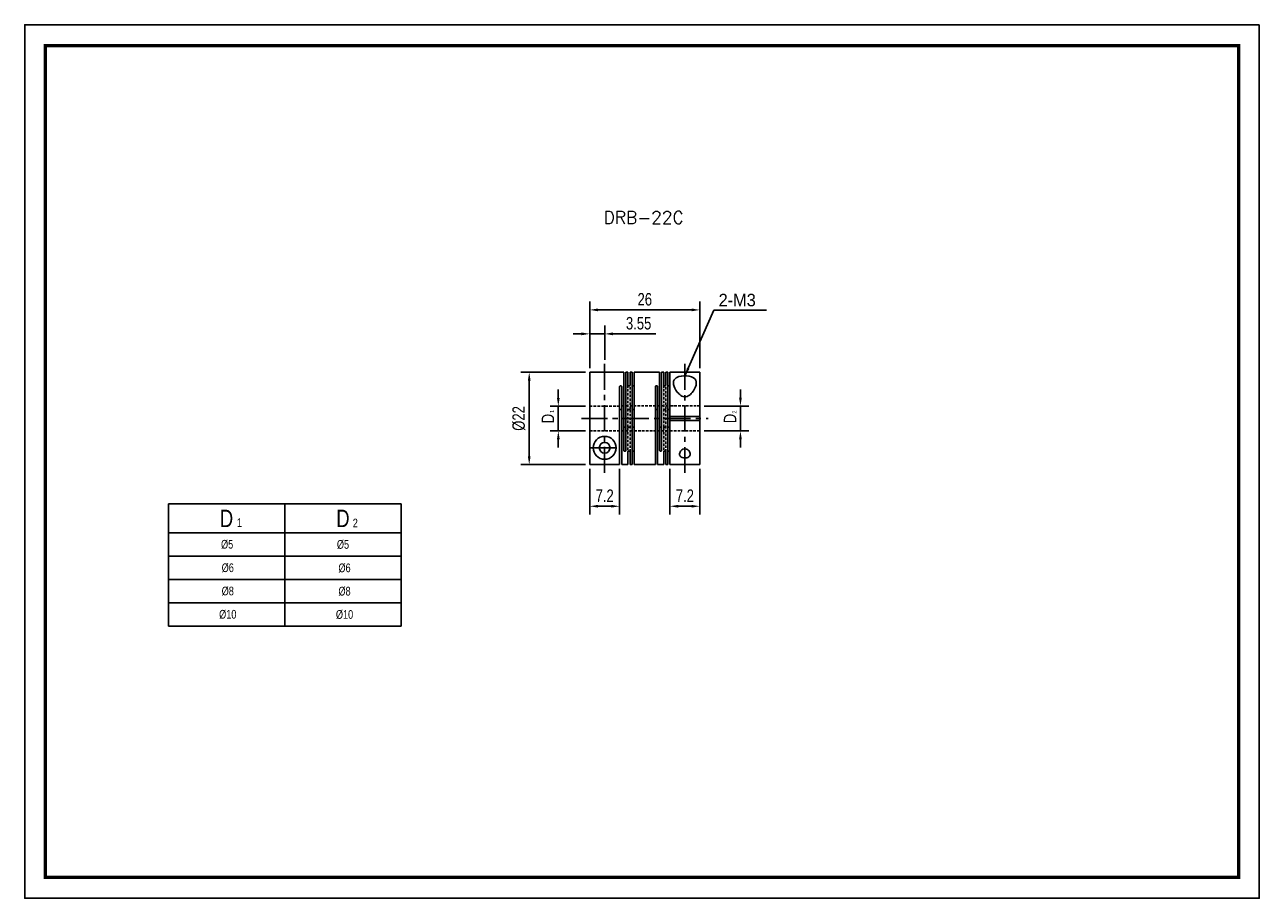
# Model space of a CAD drawing. Header units: millimetres. Extents: x 0 to 297, y 0 to 210.
import ezdxf

# ---------------------------------------------------------------- set-up
doc = ezdxf.new("R2010")
doc.units = ezdxf.units.MM
doc.header["$LTSCALE"] = 5
for name, pattern in [('CENTER', [2, 1.25, -0.25, 0.25, -0.25]), ('DASHED', [0.75, 0.5, -0.25]), ('HIDDEN2', [0.1875, 0.125, -0.0625])]:
    doc.linetypes.add(name, pattern=pattern)
doc.layers.get('0').update_dxf_attribs({"linetype": 'CONTINUOUS'})
doc.layers.get('Defpoints').update_dxf_attribs({"linetype": 'CONTINUOUS'})
for name, color, linetype in [('BM', 2, 'CONTINUOUS'), ('CT', 1, 'CENTER'), ('D', 7, 'CONTINUOUS'), ('DIM', 7, 'CONTINUOUS'), ('HD', 4, 'DASHED')]:
    doc.layers.add(name, color=color, linetype=linetype)
doc.styles.add('H', font='txt.shx')
doc.styles.get("Standard").update_dxf_attribs({"font": 'Gulim.ttf', "width": 0.8, "height": 3})
doc.dimstyles.new('LIM', dxfattribs={"dimtxt": 2, "dimasz": 2, "dimexe": 2, "dimexo": 1, "dimgap": 1, "dimtad": 1, "dimdec": 3, "dimzin": 9, "dimdsep": 46, "dimtxsty": 'Standard', "dimcen": 3, "dimclrd": 1, "dimclre": 1, "dimadec": 0, "dimazin": 0, "dimtfac": 1, "dimtdec": 3, "dimtmove": 0, "dimatfit": 3, "dimfxl": 0, "dimtolj": 1, "dimtzin": 0, "dimarcsym": 0})

# ---------------------------------------------------------------- blocks, each defined once
blk = doc.blocks.new('*D73')
at = {"layer": 'Defpoints', "color": 0}
for p in [(139.52, 135.68), (139.52, 128.44), (135.92, 126.43)]:
    blk.add_point(p, dxfattribs=at)
at = {"layer": 'DIM', "color": 1, "lineweight": -2}
for p, q in [((135.92, 127.43), (135.92, 137.68)), ((139.52, 129.44), (139.52, 137.68)), ((133.92, 135.68), (131.92, 135.68)), ((135.92, 135.68), (139.52, 135.68)), ((141.52, 135.68), (151.85, 135.68))]:
    blk.add_line(p, q, dxfattribs=at)
at = {"layer": 'DIM', "color": 1}
for points in [[(133.92, 136.02), (133.92, 135.35), (135.92, 135.68)], [(141.52, 136.02), (141.52, 135.35), (139.52, 135.68)]]:
    blk.add_solid(points, dxfattribs=at)
at = {"layer": 'DIM', "color": 0, "insert": (147.69, 138.22), "char_height": 3, "attachment_point": 5}
blk.add_mtext('\\A1;3.55', dxfattribs=at)
blk = doc.blocks.new('*D74')
at = {"layer": 'Defpoints', "color": 0}
for p in [(135.92, 104.26), (143.12, 104.26), (143.12, 94.24)]:
    blk.add_point(p, dxfattribs=at)
at = {"layer": 'DIM', "color": 1, "lineweight": -2}
for p, q in [((135.92, 103.26), (135.92, 92.24)), ((143.12, 103.26), (143.12, 92.24)), ((137.92, 94.24), (141.12, 94.24))]:
    blk.add_line(p, q, dxfattribs=at)
at = {"layer": 'DIM', "color": 1}
for points in [[(137.92, 94.58), (137.92, 93.91), (135.92, 94.24)], [(141.12, 94.58), (141.12, 93.91), (143.12, 94.24)]]:
    blk.add_solid(points, dxfattribs=at)
at = {"layer": 'DIM', "color": 0, "insert": (139.52, 96.78), "char_height": 3, "attachment_point": 5}
blk.add_mtext('\\A1;7.2', dxfattribs=at)
blk = doc.blocks.new('*D75')
at = {"layer": 'Defpoints', "color": 0}
for p in [(162.42, 141.44), (135.92, 126.43), (162.42, 126.44)]:
    blk.add_point(p, dxfattribs=at)
at = {"layer": 'DIM', "color": 1, "lineweight": -2}
for p, q in [((135.92, 127.43), (135.92, 143.44)), ((162.42, 127.44), (162.42, 143.44)), ((137.92, 141.44), (160.42, 141.44))]:
    blk.add_line(p, q, dxfattribs=at)
at = {"layer": 'DIM', "color": 1}
for points in [[(137.92, 141.78), (137.92, 141.11), (135.92, 141.44)], [(160.42, 141.78), (160.42, 141.11), (162.42, 141.44)]]:
    blk.add_solid(points, dxfattribs=at)
at = {"layer": 'DIM', "color": 0, "insert": (149.17, 143.98), "char_height": 3, "attachment_point": 5}
blk.add_mtext('\\A1;26', dxfattribs=at)
blk = doc.blocks.new('*D76')
at = {"layer": 'Defpoints', "color": 0}
for p in [(135.92, 126.44), (121.37, 104.26), (135.92, 104.26)]:
    blk.add_point(p, dxfattribs=at)
at = {"layer": 'DIM', "color": 1, "lineweight": -2}
for p, q in [((134.92, 126.44), (119.37, 126.44)), ((121.37, 124.44), (121.37, 106.26)), ((134.92, 104.26), (119.37, 104.26))]:
    blk.add_line(p, q, dxfattribs=at)
at = {"layer": 'DIM', "color": 1}
for points in [[(121.04, 124.44), (121.7, 124.44), (121.37, 126.44)], [(121.04, 106.26), (121.7, 106.26), (121.37, 104.26)]]:
    blk.add_solid(points, dxfattribs=at)
at = {"layer": 'DIM', "color": 0, "insert": (118.87, 115.35), "char_height": 3, "attachment_point": 5, "rotation": 90}
blk.add_mtext('\\A1;%%C22', dxfattribs=at)
blk = doc.blocks.new('*D77')
at = {"layer": 'Defpoints', "color": 0}
for p in [(135.92, 118.3), (128.37, 112.34), (135.92, 112.34)]:
    blk.add_point(p, dxfattribs=at)
at = {"layer": 'DIM', "color": 1, "lineweight": -2}
for p, q in [((128.37, 120.3), (128.37, 122.3)), ((134.92, 118.3), (126.37, 118.3)), ((128.37, 118.3), (128.37, 112.34)), ((134.92, 112.34), (126.37, 112.34)), ((128.37, 110.34), (128.37, 108.34))]:
    blk.add_line(p, q, dxfattribs=at)
at = {"layer": 'DIM', "color": 1}
for points in [[(128.04, 120.3), (128.7, 120.3), (128.37, 118.3)], [(128.04, 110.34), (128.7, 110.34), (128.37, 112.34)]]:
    blk.add_solid(points, dxfattribs=at)
at = {"layer": 'DIM', "color": 0, "insert": (125.87, 115.32), "char_height": 3, "attachment_point": 5, "rotation": 90}
blk.add_mtext('\\A1;D', dxfattribs=at)
blk = doc.blocks.new('*D78')
at = {"layer": 'Defpoints', "color": 0}
for p in [(155.22, 104.24), (162.42, 104.24), (162.42, 94.24)]:
    blk.add_point(p, dxfattribs=at)
at = {"layer": 'DIM', "color": 1, "lineweight": -2}
for p, q in [((155.22, 103.24), (155.22, 92.24)), ((162.42, 103.24), (162.42, 92.24)), ((157.22, 94.24), (160.42, 94.24))]:
    blk.add_line(p, q, dxfattribs=at)
at = {"layer": 'DIM', "color": 1}
for points in [[(157.22, 94.58), (157.22, 93.91), (155.22, 94.24)], [(160.42, 94.58), (160.42, 93.91), (162.42, 94.24)]]:
    blk.add_solid(points, dxfattribs=at)
at = {"layer": 'DIM', "color": 0, "insert": (158.82, 96.78), "char_height": 3, "attachment_point": 5}
blk.add_mtext('\\A1;7.2', dxfattribs=at)
blk = doc.blocks.new('*D79')
at = {"layer": 'Defpoints', "color": 0}
for p in [(162.42, 118.34), (162.42, 112.34), (172.18, 112.34)]:
    blk.add_point(p, dxfattribs=at)
at = {"layer": 'DIM', "color": 1, "lineweight": -2}
for p, q in [((172.18, 120.34), (172.18, 122.34)), ((163.42, 118.34), (174.18, 118.34)), ((172.18, 118.34), (172.18, 112.34)), ((163.42, 112.34), (174.18, 112.34)), ((172.18, 110.34), (172.18, 108.34))]:
    blk.add_line(p, q, dxfattribs=at)
at = {"layer": 'DIM', "color": 1}
for points in [[(171.85, 120.34), (172.51, 120.34), (172.18, 118.34)], [(171.85, 110.34), (172.51, 110.34), (172.18, 112.34)]]:
    blk.add_solid(points, dxfattribs=at)
at = {"layer": 'DIM', "color": 0, "insert": (169.68, 115.34), "char_height": 3, "attachment_point": 5, "rotation": 90}
blk.add_mtext('\\A1;D', dxfattribs=at)

msp = doc.modelspace()

# ---------------------------------------------------------------- linework, layer by layer
for p, q in [((34.5558, 94.8156), (34.5558, 65.4156)), ((34.5558, 94.8156), (90.5558, 94.8156)), ((90.5558, 94.8156), (90.5558, 65.4156)), ((34.5558, 65.4156), (90.5558, 65.4156))]:
    msp.add_line(p, q)
at = {"color": 4}
for p, q in [((62.5558, 94.8156), (62.5558, 65.4156)), ((34.5558, 87.8156), (90.5558, 87.8156))]:
    msp.add_line(p, q, dxfattribs=at)
at = {"color": 1}
for p, q in [((34.5558, 82.2156), (90.5558, 82.2156)), ((34.5558, 76.6156), (90.5558, 76.6156)), ((34.5558, 71.0156), (90.5558, 71.0156))]:
    msp.add_line(p, q, dxfattribs=at)
msp.add_lwpolyline([(297, 210), (0, 210), (0, 0), (297, 0)], close=True)
msp.add_lwpolyline([(292, 205, 0.8, 0.8, 0), (5, 205, 0.8, 0.8, 0), (5, 5, 0.8, 0.8, 0), (292, 5, 0.8, 0.8, 0)], format="xyseb", close=True)
at = {"layer": 'BM', "linetype": 'Continuous'}
for p, q in [((144.1178, 126.4447), (135.9178, 126.4447)), ((135.9278, 126.4335), (135.9178, 126.4447)), ((135.9178, 104.256), (135.9178, 126.4335)), ((135.9278, 126.4335), (135.9178, 126.4335)), ((144.1178, 107.6746), (144.1178, 126.4447)), ((144.6178, 107.6746), (144.6178, 126.4447)), ((145.1178, 126.4447), (144.6178, 126.4447)), ((145.1178, 126.4447), (145.1178, 123.3684)), ((145.6178, 126.4447), (145.6178, 123.3684)), ((146.1178, 126.4447), (145.6178, 126.4447)), ((146.1178, 126.4447), (146.1178, 104.2447)), ((146.6178, 126.4447), (146.6178, 104.2447)), ((152.7178, 126.4447), (146.6178, 126.4447)), ((152.7178, 107.6746), (152.7178, 126.4447)), ((153.2178, 107.6746), (153.2178, 126.4447)), ((153.7178, 126.4447), (153.2178, 126.4447)), ((153.7178, 126.4447), (153.7178, 123.3684)), ((154.2178, 126.4447), (154.2178, 123.3684)), ((154.7178, 126.4447), (154.2178, 126.4447)), ((154.7178, 126.4447), (154.7178, 104.2447)), ((155.2178, 126.4447), (155.2178, 115.8447)), ((162.4178, 126.4447), (155.2178, 126.4447)), ((162.4178, 115.8447), (162.4178, 126.4447)), ((143.1178, 123.0148), (143.1178, 104.256)), ((143.6178, 123.0148), (143.6178, 104.2447)), ((151.7178, 123.0148), (151.7178, 104.2447)), ((152.2178, 123.0148), (152.2178, 104.2447)), ((155.2178, 115.8447), (155.2178, 115.3447)), ((155.2178, 115.8447), (162.4178, 115.8447)), ((155.2178, 115.3447), (155.2178, 114.8447)), ((155.2178, 114.8447), (155.2178, 104.2447)), ((155.2178, 114.8447), (162.4178, 114.8447)), ((162.4178, 104.2447), (162.4178, 114.8447)), ((145.1178, 107.3211), (145.1178, 104.2447)), ((145.6178, 107.3211), (145.6178, 104.2447)), ((153.7178, 107.3211), (153.7178, 104.2447)), ((154.2178, 107.3211), (154.2178, 104.2447)), ((143.1178, 104.256), (135.9178, 104.256)), ((143.6178, 104.2447), (145.1178, 104.2447)), ((145.6178, 104.2447), (146.1178, 104.2447)), ((146.6178, 104.2447), (151.7178, 104.2447)), ((152.2178, 104.2447), (153.7178, 104.2447)), ((154.2178, 104.2447), (154.7178, 104.2447)), ((155.2178, 104.2447), (162.4178, 104.2447))]:
    msp.add_line(p, q, dxfattribs=at)
for radius in [2.75, 1.3]:
    msp.add_circle((139.5178, 108.2947), radius, dxfattribs=at)
msp.add_arc((149.933, 115.3447), 12.4848, 357.704772, 2.295228, dxfattribs=at)
for points, knots in [([(156.0678, 123.9184), (156.0678, 124.1926), (156.1263, 124.44), (156.3989, 124.8837), (156.6138, 125.072), (157.4859, 125.5063), (158.3801, 125.6202), (160.0896, 125.509), (160.8221, 125.2768), (161.5855, 124.4829), (161.6389, 123.9444), (161.3496, 122.7699), (161.0243, 122.1369), (160.2889, 121.2671), (159.9958, 120.9829), (159.2649, 120.5806), (158.8052, 120.5), (157.9847, 120.7365), (157.6459, 120.9958), (157.0887, 121.5438), (156.8588, 121.8485), (156.2962, 122.7537), (156.0678, 123.3699), (156.0678, 123.9184)], [0, 0, 0, 0, 0.0625, 0.0625, 0.125, 0.125, 0.25, 0.25, 0.375, 0.375, 0.5, 0.5, 0.625, 0.625, 0.6875, 0.6875, 0.75, 0.75, 0.8125, 0.8125, 0.875, 0.875, 1, 1, 1, 1]), ([(143.1178, 123.0148), (143.1178, 123.0351), (143.1226, 123.0555), (143.1319, 123.0744), (143.1412, 123.0934), (143.1551, 123.1114), (143.1726, 123.127), (143.1901, 123.1426), (143.2115, 123.1561), (143.2353, 123.1667), (143.259, 123.1772), (143.2856, 123.1849), (143.3129, 123.1893), (143.3309, 123.1922), (143.3494, 123.1936), (143.3678, 123.1936), (143.3958, 123.1936), (143.4242, 123.1902), (143.4506, 123.1836), (143.477, 123.1771), (143.5021, 123.1672), (143.524, 123.1548), (143.5458, 123.1424), (143.565, 123.1271), (143.5798, 123.1101), (143.5946, 123.0932), (143.6056, 123.0741), (143.6117, 123.0544), (143.6158, 123.0415), (143.6178, 123.0282), (143.6178, 123.0148)], [0, 0, 0, 0, 0.10746249, 0.10746249, 0.10746249, 0.21492617, 0.21492617, 0.21492617, 0.32237507, 0.32237507, 0.32237507, 0.42983036, 0.42983036, 0.42983036, 0.49999989, 0.49999989, 0.49999989, 0.6074642, 0.6074642, 0.6074642, 0.71492863, 0.71492863, 0.71492863, 0.82239073, 0.82239073, 0.82239073, 0.92984308, 0.92984308, 0.92984308, 1, 1, 1, 1]), ([(145.6178, 123.3684), (145.6178, 123.3491), (145.613, 123.3294), (145.6037, 123.311), (145.5945, 123.2926), (145.5805, 123.275), (145.563, 123.2597), (145.5456, 123.2444), (145.5241, 123.2309), (145.5004, 123.2205), (145.4766, 123.21), (145.45, 123.2023), (145.4227, 123.1979), (145.4048, 123.1951), (145.3862, 123.1936), (145.3678, 123.1936), (145.3398, 123.1936), (145.3115, 123.197), (145.2851, 123.2036), (145.2587, 123.2101), (145.2335, 123.22), (145.2116, 123.2323), (145.1898, 123.2446), (145.1707, 123.2596), (145.1558, 123.2762), (145.141, 123.2928), (145.1301, 123.3114), (145.1239, 123.3304), (145.1199, 123.3428), (145.1178, 123.3557), (145.1178, 123.3684)], [0, 0, 0, 0, 0.10746249, 0.10746249, 0.10746249, 0.21492617, 0.21492617, 0.21492617, 0.32237507, 0.32237507, 0.32237507, 0.42983036, 0.42983036, 0.42983036, 0.49999989, 0.49999989, 0.49999989, 0.6074642, 0.6074642, 0.6074642, 0.71492863, 0.71492863, 0.71492863, 0.82239073, 0.82239073, 0.82239073, 0.92984308, 0.92984308, 0.92984308, 1, 1, 1, 1]), ([(146.1178, 123.3684), (146.1178, 123.3491), (146.1226, 123.3294), (146.1319, 123.311), (146.1412, 123.2926), (146.1551, 123.275), (146.1726, 123.2597), (146.1901, 123.2444), (146.2115, 123.2309), (146.2353, 123.2205), (146.259, 123.21), (146.2856, 123.2023), (146.3129, 123.1979), (146.3309, 123.1951), (146.3494, 123.1936), (146.3678, 123.1936), (146.3958, 123.1936), (146.4242, 123.197), (146.4506, 123.2036), (146.477, 123.2101), (146.5021, 123.22), (146.524, 123.2323), (146.5458, 123.2446), (146.565, 123.2596), (146.5798, 123.2762), (146.5946, 123.2928), (146.6056, 123.3114), (146.6117, 123.3304), (146.6158, 123.3428), (146.6178, 123.3557), (146.6178, 123.3684)], [0, 0, 0, 0, 0.10746249, 0.10746249, 0.10746249, 0.21492617, 0.21492617, 0.21492617, 0.32237507, 0.32237507, 0.32237507, 0.42983036, 0.42983036, 0.42983036, 0.49999989, 0.49999989, 0.49999989, 0.6074642, 0.6074642, 0.6074642, 0.71492863, 0.71492863, 0.71492863, 0.82239073, 0.82239073, 0.82239073, 0.92984308, 0.92984308, 0.92984308, 1, 1, 1, 1]), ([(151.7178, 123.0148), (151.7178, 123.0351), (151.7226, 123.0555), (151.7319, 123.0744), (151.7412, 123.0934), (151.7551, 123.1114), (151.7726, 123.127), (151.7901, 123.1426), (151.8115, 123.1561), (151.8353, 123.1667), (151.859, 123.1772), (151.8856, 123.1849), (151.9129, 123.1893), (151.9309, 123.1922), (151.9494, 123.1936), (151.9678, 123.1936), (151.9958, 123.1936), (152.0242, 123.1902), (152.0506, 123.1836), (152.077, 123.1771), (152.1021, 123.1672), (152.124, 123.1548), (152.1458, 123.1424), (152.165, 123.1271), (152.1798, 123.1101), (152.1946, 123.0932), (152.2056, 123.0741), (152.2117, 123.0544), (152.2158, 123.0415), (152.2178, 123.0282), (152.2178, 123.0148)], [0, 0, 0, 0, 0.10746249, 0.10746249, 0.10746249, 0.21492617, 0.21492617, 0.21492617, 0.32237507, 0.32237507, 0.32237507, 0.42983036, 0.42983036, 0.42983036, 0.49999989, 0.49999989, 0.49999989, 0.6074642, 0.6074642, 0.6074642, 0.71492863, 0.71492863, 0.71492863, 0.82239073, 0.82239073, 0.82239073, 0.92984308, 0.92984308, 0.92984308, 1, 1, 1, 1]), ([(154.2178, 123.3684), (154.2178, 123.3491), (154.213, 123.3294), (154.2037, 123.311), (154.1945, 123.2926), (154.1805, 123.275), (154.163, 123.2597), (154.1456, 123.2444), (154.1241, 123.2309), (154.1004, 123.2205), (154.0766, 123.21), (154.05, 123.2023), (154.0227, 123.1979), (154.0048, 123.1951), (153.9862, 123.1936), (153.9678, 123.1936), (153.9398, 123.1936), (153.9115, 123.197), (153.8851, 123.2036), (153.8587, 123.2101), (153.8335, 123.22), (153.8116, 123.2323), (153.7898, 123.2446), (153.7707, 123.2596), (153.7558, 123.2762), (153.741, 123.2928), (153.7301, 123.3114), (153.7239, 123.3304), (153.7199, 123.3428), (153.7178, 123.3557), (153.7178, 123.3684)], [0, 0, 0, 0, 0.10746249, 0.10746249, 0.10746249, 0.21492617, 0.21492617, 0.21492617, 0.32237507, 0.32237507, 0.32237507, 0.42983036, 0.42983036, 0.42983036, 0.49999989, 0.49999989, 0.49999989, 0.6074642, 0.6074642, 0.6074642, 0.71492863, 0.71492863, 0.71492863, 0.82239073, 0.82239073, 0.82239073, 0.92984308, 0.92984308, 0.92984308, 1, 1, 1, 1]), ([(154.7178, 123.3684), (154.7178, 123.3491), (154.7226, 123.3294), (154.7319, 123.311), (154.7412, 123.2926), (154.7551, 123.275), (154.7726, 123.2597), (154.7901, 123.2444), (154.8115, 123.2309), (154.8353, 123.2205), (154.859, 123.21), (154.8856, 123.2023), (154.9129, 123.1979), (154.9309, 123.1951), (154.9494, 123.1936), (154.9678, 123.1936), (154.9958, 123.1936), (155.0242, 123.197), (155.0506, 123.2036), (155.077, 123.2101), (155.1021, 123.22), (155.124, 123.2323), (155.1458, 123.2446), (155.165, 123.2596), (155.1798, 123.2762), (155.1946, 123.2928), (155.2056, 123.3114), (155.2117, 123.3304), (155.2158, 123.3428), (155.2178, 123.3557), (155.2178, 123.3684)], [0, 0, 0, 0, 0.10746249, 0.10746249, 0.10746249, 0.21492617, 0.21492617, 0.21492617, 0.32237507, 0.32237507, 0.32237507, 0.42983036, 0.42983036, 0.42983036, 0.49999989, 0.49999989, 0.49999989, 0.6074642, 0.6074642, 0.6074642, 0.71492863, 0.71492863, 0.71492863, 0.82239073, 0.82239073, 0.82239073, 0.92984308, 0.92984308, 0.92984308, 1, 1, 1, 1]), ([(143.6178, 117.2819), (143.6178, 117.2966), (143.6156, 117.3112), (143.6112, 117.3253), (143.6048, 117.3458), (143.5936, 117.3655), (143.5785, 117.3828), (143.5635, 117.4001), (143.5442, 117.4155), (143.5222, 117.428), (143.5003, 117.4404), (143.475, 117.4501), (143.4486, 117.4565), (143.4228, 117.4628), (143.3951, 117.466), (143.3678, 117.466), (143.3398, 117.466), (143.3115, 117.4626), (143.2851, 117.4561), (143.2587, 117.4495), (143.2335, 117.4395), (143.2117, 117.427), (143.1898, 117.4144), (143.1707, 117.3988), (143.1559, 117.3814), (143.1411, 117.364), (143.1301, 117.3443), (143.124, 117.3238), (143.1199, 117.3102), (143.1178, 117.2961), (143.1178, 117.2819)], [0, 0, 0, 0, 0.07360488, 0.07360488, 0.07360488, 0.18123646, 0.18123646, 0.18123646, 0.28840381, 0.28840381, 0.28840381, 0.39557562, 0.39557562, 0.39557562, 0.50020651, 0.50020651, 0.50020651, 0.60755033, 0.60755033, 0.60755033, 0.71489573, 0.71489573, 0.71489573, 0.82220937, 0.82220937, 0.82220937, 0.92938983, 0.92938983, 0.92938983, 1, 1, 1, 1]), ([(146.1178, 117.6354), (146.1178, 117.6353), (146.1178, 117.6352), (146.1178, 117.6351), (146.1179, 117.6169), (146.1228, 117.5981), (146.1322, 117.5804), (146.1416, 117.5628), (146.1556, 117.5458), (146.1732, 117.5308), (146.1907, 117.5159), (146.2123, 117.5027), (146.236, 117.4925), (146.2597, 117.4822), (146.2863, 117.4745), (146.3136, 117.4702), (146.3314, 117.4675), (146.3496, 117.466), (146.3678, 117.466), (146.3958, 117.466), (146.4242, 117.4695), (146.4506, 117.476), (146.477, 117.4825), (146.5021, 117.4923), (146.524, 117.5044), (146.5458, 117.5166), (146.5649, 117.5314), (146.5798, 117.5475), (146.5946, 117.5635), (146.6055, 117.5814), (146.6117, 117.5993), (146.6157, 117.6113), (146.6178, 117.6235), (146.6178, 117.6354)], [0, 0, 0, 0, 0.00071586, 0.00071586, 0.00071586, 0.10886159, 0.10886159, 0.10886159, 0.21628199, 0.21628199, 0.21628199, 0.32340988, 0.32340988, 0.32340988, 0.430627, 0.430627, 0.430627, 0.49977333, 0.49977333, 0.49977333, 0.60711327, 0.60711327, 0.60711327, 0.71445478, 0.71445478, 0.71445478, 0.82176454, 0.82176454, 0.82176454, 0.92894111, 0.92894111, 0.92894111, 1, 1, 1, 1]), ([(152.2178, 117.2819), (152.2178, 117.282), (152.2178, 117.2822), (152.2178, 117.2823), (152.2178, 117.3038), (152.2128, 117.3254), (152.2034, 117.3452), (152.194, 117.3648), (152.18, 117.3833), (152.1624, 117.3992), (152.1449, 117.4151), (152.1234, 117.4288), (152.0997, 117.4393), (152.0759, 117.4499), (152.0493, 117.4575), (152.022, 117.4618), (152.0043, 117.4646), (151.986, 117.466), (151.9678, 117.466), (151.9398, 117.466), (151.9115, 117.4626), (151.8851, 117.4561), (151.8587, 117.4495), (151.8335, 117.4395), (151.8117, 117.427), (151.7898, 117.4144), (151.7707, 117.3988), (151.7559, 117.3814), (151.7411, 117.364), (151.7301, 117.3443), (151.724, 117.3238), (151.7199, 117.3102), (151.7178, 117.2961), (151.7178, 117.2819)], [0, 0, 0, 0, 0.00071586, 0.00071586, 0.00071586, 0.10886159, 0.10886159, 0.10886159, 0.21628199, 0.21628199, 0.21628199, 0.32340988, 0.32340988, 0.32340988, 0.430627, 0.430627, 0.430627, 0.49977333, 0.49977333, 0.49977333, 0.60711327, 0.60711327, 0.60711327, 0.71445478, 0.71445478, 0.71445478, 0.82176454, 0.82176454, 0.82176454, 0.92894111, 0.92894111, 0.92894111, 1, 1, 1, 1]), ([(155.2178, 117.6354), (155.2178, 117.6174), (155.213, 117.5988), (155.2038, 117.5812), (155.1946, 117.5635), (155.1807, 117.5465), (155.1632, 117.5315), (155.1458, 117.5166), (155.1244, 117.5033), (155.1007, 117.4929), (155.0771, 117.4826), (155.0505, 117.4748), (155.0233, 117.4704), (155.0051, 117.4675), (154.9864, 117.466), (154.9678, 117.466), (154.9398, 117.466), (154.9115, 117.4695), (154.8851, 117.476), (154.8587, 117.4825), (154.8335, 117.4923), (154.8117, 117.5044), (154.7898, 117.5166), (154.7707, 117.5314), (154.7559, 117.5475), (154.7411, 117.5635), (154.7301, 117.5814), (154.724, 117.5993), (154.7199, 117.6113), (154.7178, 117.6235), (154.7178, 117.6354)], [0, 0, 0, 0, 0.10731515, 0.10731515, 0.10731515, 0.21464659, 0.21464659, 0.21464659, 0.3217764, 0.3217764, 0.3217764, 0.42899257, 0.42899257, 0.42899257, 0.49977287, 0.49977287, 0.49977287, 0.60711291, 0.60711291, 0.60711291, 0.71445452, 0.71445452, 0.71445452, 0.82176437, 0.82176437, 0.82176437, 0.92894105, 0.92894105, 0.92894105, 1, 1, 1, 1]), ([(144.6178, 113.4076), (144.6178, 113.4074), (144.6178, 113.4073), (144.6178, 113.4071), (144.6178, 113.3856), (144.6128, 113.3641), (144.6034, 113.3443), (144.594, 113.3246), (144.58, 113.3061), (144.5624, 113.2902), (144.5449, 113.2744), (144.5234, 113.2607), (144.4997, 113.2502), (144.4759, 113.2396), (144.4493, 113.2319), (144.422, 113.2276), (144.4043, 113.2248), (144.386, 113.2234), (144.3678, 113.2234), (144.3398, 113.2234), (144.3115, 113.2268), (144.2851, 113.2334), (144.2587, 113.24), (144.2335, 113.2499), (144.2117, 113.2625), (144.1898, 113.2751), (144.1707, 113.2907), (144.1559, 113.3081), (144.1411, 113.3255), (144.1301, 113.3452), (144.124, 113.3657), (144.1199, 113.3793), (144.1178, 113.3934), (144.1178, 113.4076)], [0, 0, 0, 0, 0.00071586, 0.00071586, 0.00071586, 0.10886159, 0.10886159, 0.10886159, 0.21628199, 0.21628199, 0.21628199, 0.32340988, 0.32340988, 0.32340988, 0.430627, 0.430627, 0.430627, 0.49977333, 0.49977333, 0.49977333, 0.60711327, 0.60711327, 0.60711327, 0.71445478, 0.71445478, 0.71445478, 0.82176454, 0.82176454, 0.82176454, 0.92894111, 0.92894111, 0.92894111, 1, 1, 1, 1]), ([(146.6178, 113.054), (146.6178, 113.0541), (146.6178, 113.0543), (146.6178, 113.0544), (146.6178, 113.0726), (146.6128, 113.0913), (146.6034, 113.1091), (146.594, 113.1267), (146.58, 113.1437), (146.5624, 113.1586), (146.5449, 113.1735), (146.5234, 113.1867), (146.4997, 113.197), (146.4759, 113.2073), (146.4493, 113.2149), (146.422, 113.2192), (146.4043, 113.222), (146.386, 113.2234), (146.3678, 113.2234), (146.3398, 113.2234), (146.3115, 113.22), (146.2851, 113.2135), (146.2587, 113.2069), (146.2335, 113.1972), (146.2117, 113.185), (146.1898, 113.1729), (146.1707, 113.1581), (146.1559, 113.142), (146.1411, 113.1259), (146.1301, 113.1081), (146.124, 113.0901), (146.1199, 113.0782), (146.1178, 113.066), (146.1178, 113.054)], [0, 0, 0, 0, 0.00071586, 0.00071586, 0.00071586, 0.10886159, 0.10886159, 0.10886159, 0.21628199, 0.21628199, 0.21628199, 0.32340988, 0.32340988, 0.32340988, 0.430627, 0.430627, 0.430627, 0.49977333, 0.49977333, 0.49977333, 0.60711327, 0.60711327, 0.60711327, 0.71445478, 0.71445478, 0.71445478, 0.82176454, 0.82176454, 0.82176454, 0.92894111, 0.92894111, 0.92894111, 1, 1, 1, 1]), ([(152.7178, 113.4076), (152.7178, 113.4074), (152.7178, 113.4073), (152.7178, 113.4071), (152.7179, 113.3856), (152.7228, 113.3641), (152.7322, 113.3443), (152.7416, 113.3246), (152.7556, 113.3061), (152.7732, 113.2902), (152.7907, 113.2744), (152.8123, 113.2607), (152.836, 113.2502), (152.8597, 113.2396), (152.8863, 113.2319), (152.9136, 113.2276), (152.9314, 113.2248), (152.9496, 113.2234), (152.9678, 113.2234), (152.9958, 113.2234), (153.0242, 113.2268), (153.0506, 113.2334), (153.077, 113.24), (153.1021, 113.2499), (153.124, 113.2625), (153.1458, 113.2751), (153.1649, 113.2907), (153.1798, 113.3081), (153.1946, 113.3255), (153.2055, 113.3452), (153.2117, 113.3657), (153.2157, 113.3793), (153.2178, 113.3934), (153.2178, 113.4076)], [0, 0, 0, 0, 0.00071586, 0.00071586, 0.00071586, 0.10886159, 0.10886159, 0.10886159, 0.21628199, 0.21628199, 0.21628199, 0.32340988, 0.32340988, 0.32340988, 0.430627, 0.430627, 0.430627, 0.49977333, 0.49977333, 0.49977333, 0.60711327, 0.60711327, 0.60711327, 0.71445478, 0.71445478, 0.71445478, 0.82176454, 0.82176454, 0.82176454, 0.92894111, 0.92894111, 0.92894111, 1, 1, 1, 1]), ([(154.7178, 113.054), (154.7178, 113.0541), (154.7178, 113.0543), (154.7178, 113.0544), (154.7179, 113.0726), (154.7228, 113.0913), (154.7322, 113.1091), (154.7416, 113.1267), (154.7556, 113.1437), (154.7732, 113.1586), (154.7907, 113.1735), (154.8123, 113.1867), (154.836, 113.197), (154.8597, 113.2073), (154.8863, 113.2149), (154.9136, 113.2192), (154.9314, 113.222), (154.9496, 113.2234), (154.9678, 113.2234), (154.9958, 113.2234), (155.0242, 113.22), (155.0506, 113.2135), (155.077, 113.2069), (155.1021, 113.1972), (155.124, 113.185), (155.1458, 113.1729), (155.1649, 113.1581), (155.1798, 113.142), (155.1946, 113.1259), (155.2055, 113.1081), (155.2117, 113.0901), (155.2157, 113.0782), (155.2178, 113.066), (155.2178, 113.054)], [0, 0, 0, 0, 0.00071617, 0.00071617, 0.00071617, 0.10890845, 0.10890845, 0.10890845, 0.2163751, 0.2163751, 0.2163751, 0.32354911, 0.32354911, 0.32354911, 0.43081238, 0.43081238, 0.43081238, 0.49998847, 0.49998847, 0.49998847, 0.60737913, 0.60737913, 0.60737913, 0.71477135, 0.71477135, 0.71477135, 0.82213181, 0.82213181, 0.82213181, 0.92935903, 0.92935903, 0.92935903, 1, 1, 1, 1]), ([(144.6178, 107.6746), (144.6178, 107.6544), (144.613, 107.634), (144.6037, 107.615), (144.5945, 107.5961), (144.5805, 107.5781), (144.563, 107.5625), (144.5456, 107.5469), (144.5241, 107.5333), (144.5004, 107.5228), (144.4766, 107.5123), (144.45, 107.5045), (144.4227, 107.5002), (144.4048, 107.4973), (144.3862, 107.4958), (144.3678, 107.4958), (144.3398, 107.4958), (144.3115, 107.4993), (144.2851, 107.5058), (144.2587, 107.5124), (144.2335, 107.5223), (144.2116, 107.5347), (144.1898, 107.5471), (144.1707, 107.5624), (144.1558, 107.5793), (144.141, 107.5963), (144.1301, 107.6154), (144.1239, 107.635), (144.1199, 107.6479), (144.1178, 107.6613), (144.1178, 107.6746)], [0, 0, 0, 0, 0.10746249, 0.10746249, 0.10746249, 0.21492617, 0.21492617, 0.21492617, 0.32237507, 0.32237507, 0.32237507, 0.42983036, 0.42983036, 0.42983036, 0.49999989, 0.49999989, 0.49999989, 0.6074642, 0.6074642, 0.6074642, 0.71492863, 0.71492863, 0.71492863, 0.82239073, 0.82239073, 0.82239073, 0.92984308, 0.92984308, 0.92984308, 1, 1, 1, 1]), ([(145.1178, 107.3211), (145.1178, 107.3404), (145.1226, 107.3601), (145.1319, 107.3785), (145.1412, 107.3968), (145.1551, 107.4144), (145.1726, 107.4298), (145.1901, 107.4451), (145.2115, 107.4585), (145.2353, 107.469), (145.259, 107.4794), (145.2856, 107.4872), (145.3129, 107.4915), (145.3309, 107.4944), (145.3494, 107.4958), (145.3678, 107.4958), (145.3958, 107.4958), (145.4242, 107.4924), (145.4506, 107.4859), (145.477, 107.4793), (145.5021, 107.4695), (145.524, 107.4572), (145.5458, 107.4449), (145.565, 107.4298), (145.5798, 107.4132), (145.5946, 107.3966), (145.6056, 107.3781), (145.6117, 107.3591), (145.6158, 107.3466), (145.6178, 107.3338), (145.6178, 107.3211)], [0, 0, 0, 0, 0.10746249, 0.10746249, 0.10746249, 0.21492617, 0.21492617, 0.21492617, 0.32237507, 0.32237507, 0.32237507, 0.42983036, 0.42983036, 0.42983036, 0.49999989, 0.49999989, 0.49999989, 0.6074642, 0.6074642, 0.6074642, 0.71492863, 0.71492863, 0.71492863, 0.82239073, 0.82239073, 0.82239073, 0.92984308, 0.92984308, 0.92984308, 1, 1, 1, 1]), ([(146.6178, 107.3211), (146.6178, 107.3404), (146.613, 107.3601), (146.6037, 107.3785), (146.5945, 107.3968), (146.5805, 107.4144), (146.563, 107.4298), (146.5456, 107.4451), (146.5241, 107.4585), (146.5004, 107.469), (146.4766, 107.4794), (146.45, 107.4872), (146.4227, 107.4915), (146.4048, 107.4944), (146.3862, 107.4958), (146.3678, 107.4958), (146.3398, 107.4958), (146.3115, 107.4924), (146.2851, 107.4859), (146.2587, 107.4793), (146.2335, 107.4695), (146.2116, 107.4572), (146.1898, 107.4449), (146.1707, 107.4298), (146.1558, 107.4132), (146.141, 107.3966), (146.1301, 107.3781), (146.1239, 107.3591), (146.1199, 107.3466), (146.1178, 107.3338), (146.1178, 107.3211)], [0, 0, 0, 0, 0.10746249, 0.10746249, 0.10746249, 0.21492617, 0.21492617, 0.21492617, 0.32237507, 0.32237507, 0.32237507, 0.42983036, 0.42983036, 0.42983036, 0.49999989, 0.49999989, 0.49999989, 0.6074642, 0.6074642, 0.6074642, 0.71492863, 0.71492863, 0.71492863, 0.82239073, 0.82239073, 0.82239073, 0.92984308, 0.92984308, 0.92984308, 1, 1, 1, 1]), ([(153.2178, 107.6746), (153.2178, 107.6544), (153.213, 107.634), (153.2037, 107.615), (153.1945, 107.5961), (153.1805, 107.5781), (153.163, 107.5625), (153.1456, 107.5469), (153.1241, 107.5333), (153.1004, 107.5228), (153.0766, 107.5123), (153.05, 107.5045), (153.0227, 107.5002), (153.0048, 107.4973), (152.9862, 107.4958), (152.9678, 107.4958), (152.9398, 107.4958), (152.9115, 107.4993), (152.8851, 107.5058), (152.8587, 107.5124), (152.8335, 107.5223), (152.8116, 107.5347), (152.7898, 107.5471), (152.7707, 107.5624), (152.7558, 107.5793), (152.741, 107.5963), (152.7301, 107.6154), (152.7239, 107.635), (152.7199, 107.6479), (152.7178, 107.6613), (152.7178, 107.6746)], [0, 0, 0, 0, 0.10746249, 0.10746249, 0.10746249, 0.21492617, 0.21492617, 0.21492617, 0.32237507, 0.32237507, 0.32237507, 0.42983036, 0.42983036, 0.42983036, 0.49999989, 0.49999989, 0.49999989, 0.6074642, 0.6074642, 0.6074642, 0.71492863, 0.71492863, 0.71492863, 0.82239073, 0.82239073, 0.82239073, 0.92984308, 0.92984308, 0.92984308, 1, 1, 1, 1]), ([(153.7178, 107.3211), (153.7178, 107.3404), (153.7226, 107.3601), (153.7319, 107.3785), (153.7412, 107.3968), (153.7551, 107.4144), (153.7726, 107.4298), (153.7901, 107.4451), (153.8115, 107.4585), (153.8353, 107.469), (153.859, 107.4794), (153.8856, 107.4872), (153.9129, 107.4915), (153.9309, 107.4944), (153.9494, 107.4958), (153.9678, 107.4958), (153.9958, 107.4958), (154.0242, 107.4924), (154.0506, 107.4859), (154.077, 107.4793), (154.1021, 107.4695), (154.124, 107.4572), (154.1458, 107.4449), (154.165, 107.4298), (154.1798, 107.4132), (154.1946, 107.3966), (154.2056, 107.3781), (154.2117, 107.3591), (154.2158, 107.3466), (154.2178, 107.3338), (154.2178, 107.3211)], [0, 0, 0, 0, 0.10746249, 0.10746249, 0.10746249, 0.21492617, 0.21492617, 0.21492617, 0.32237507, 0.32237507, 0.32237507, 0.42983036, 0.42983036, 0.42983036, 0.49999989, 0.49999989, 0.49999989, 0.6074642, 0.6074642, 0.6074642, 0.71492863, 0.71492863, 0.71492863, 0.82239073, 0.82239073, 0.82239073, 0.92984308, 0.92984308, 0.92984308, 1, 1, 1, 1]), ([(155.2178, 107.3211), (155.2178, 107.3404), (155.213, 107.3601), (155.2037, 107.3785), (155.1945, 107.3968), (155.1805, 107.4144), (155.163, 107.4298), (155.1456, 107.4451), (155.1241, 107.4585), (155.1004, 107.469), (155.0766, 107.4794), (155.05, 107.4872), (155.0227, 107.4915), (155.0048, 107.4944), (154.9862, 107.4958), (154.9678, 107.4958), (154.9398, 107.4958), (154.9115, 107.4924), (154.8851, 107.4859), (154.8587, 107.4793), (154.8335, 107.4695), (154.8116, 107.4572), (154.7898, 107.4449), (154.7707, 107.4298), (154.7558, 107.4132), (154.741, 107.3966), (154.7301, 107.3781), (154.7239, 107.3591), (154.7199, 107.3466), (154.7178, 107.3338), (154.7178, 107.3211)], [0, 0, 0, 0, 0.10746249, 0.10746249, 0.10746249, 0.21492617, 0.21492617, 0.21492617, 0.32237507, 0.32237507, 0.32237507, 0.42983036, 0.42983036, 0.42983036, 0.49999989, 0.49999989, 0.49999989, 0.6074642, 0.6074642, 0.6074642, 0.71492863, 0.71492863, 0.71492863, 0.82239073, 0.82239073, 0.82239073, 0.92984308, 0.92984308, 0.92984308, 1, 1, 1, 1]), ([(160.1178, 106.7711), (160.1178, 107.023), (160.0147, 107.2893), (159.6189, 107.7686), (159.2914, 107.9996), (158.7059, 108.0425), (158.5026, 108.0013), (158.1646, 107.8503), (158.0228, 107.7438), (157.6814, 107.3986), (157.5529, 107.1289), (157.4949, 106.6234), (157.568, 106.3785), (157.9813, 105.9977), (158.3368, 105.8681), (159.1232, 105.8358), (159.519, 105.9367), (160.0081, 106.2824), (160.1178, 106.5191), (160.1178, 106.7711)], [0, 0, 0, 0, 0.125, 0.125, 0.25, 0.25, 0.3125, 0.3125, 0.375, 0.375, 0.5, 0.5, 0.625, 0.625, 0.75, 0.75, 0.875, 0.875, 1, 1, 1, 1])]:
    msp.add_open_spline(points, degree=3, knots=knots, dxfattribs=at)
at = {"layer": 'CT'}
for p, q in [((139.5178, 102.256), (139.5178, 128.4447)), ((158.8178, 128.4447), (158.8178, 102.2447)), ((133.9178, 115.3447), (164.4178, 115.3447)), ((135.7678, 108.2947), (143.2678, 108.2947))]:
    msp.add_line(p, q, dxfattribs=at)
at = {"layer": 'DIM', "color": 1}
msp.add_line((162.4178, 127.4447), (162.4178, 137.6846), dxfattribs=at)
at = {"layer": 'HD', "linetype": 'HIDDEN2'}
for p, q in [((145.1178, 123.3684), (145.1178, 117.6354)), ((145.6178, 117.6354), (145.6178, 123.3684)), ((153.7178, 123.3684), (153.7178, 117.6354)), ((154.2178, 117.6354), (154.2178, 123.3684)), ((135.9178, 118.3028), (143.1178, 118.3028)), ((144.1178, 118.3447), (143.1178, 118.3447)), ((145.1178, 118.3447), (144.6178, 118.3447)), ((145.1178, 117.6354), (145.1178, 113.054)), ((146.1178, 118.3447), (145.6178, 118.3447)), ((145.6178, 113.054), (145.6178, 117.6354)), ((152.7178, 118.3447), (146.6178, 118.3447)), ((153.7178, 118.3447), (153.2178, 118.3447)), ((153.7178, 117.6354), (153.7178, 113.054)), ((154.7178, 118.3447), (154.2178, 118.3447)), ((154.2178, 113.054), (154.2178, 117.6354)), ((156.0678, 118.3447), (155.2178, 118.3447)), ((161.5678, 118.3447), (156.0678, 118.3447)), ((162.4178, 118.3447), (161.5678, 118.3447)), ((145.1178, 113.054), (145.1178, 107.3211)), ((145.6178, 107.3211), (145.6178, 113.054)), ((153.7178, 113.054), (153.7178, 107.3211)), ((154.2178, 107.3211), (154.2178, 113.054)), ((143.1178, 112.3867), (135.9178, 112.3867)), ((143.6178, 112.3447), (145.1178, 112.3447)), ((145.6178, 112.3447), (146.1178, 112.3447)), ((146.6178, 112.3447), (151.7178, 112.3447)), ((152.2178, 112.3447), (153.7178, 112.3447)), ((154.2178, 112.3447), (154.7178, 112.3447)), ((155.2178, 112.3447), (162.4178, 112.3447))]:
    msp.add_line(p, q, dxfattribs=at)
for points, knots in [([(145.6178, 117.6354), (145.6178, 117.6353), (145.6178, 117.6352), (145.6178, 117.6351), (145.6178, 117.6169), (145.6128, 117.5981), (145.6034, 117.5804), (145.594, 117.5628), (145.58, 117.5458), (145.5624, 117.5308), (145.5449, 117.5159), (145.5234, 117.5027), (145.4997, 117.4925), (145.4759, 117.4822), (145.4493, 117.4745), (145.422, 117.4702), (145.4043, 117.4675), (145.386, 117.466), (145.3678, 117.466), (145.3398, 117.466), (145.3115, 117.4695), (145.2851, 117.476), (145.2587, 117.4825), (145.2335, 117.4923), (145.2117, 117.5044), (145.1898, 117.5166), (145.1707, 117.5314), (145.1559, 117.5475), (145.1411, 117.5635), (145.1301, 117.5814), (145.124, 117.5993), (145.1199, 117.6113), (145.1178, 117.6235), (145.1178, 117.6354)], [0, 0, 0, 0, 0.00071586, 0.00071586, 0.00071586, 0.10886159, 0.10886159, 0.10886159, 0.21628199, 0.21628199, 0.21628199, 0.32340988, 0.32340988, 0.32340988, 0.430627, 0.430627, 0.430627, 0.49977333, 0.49977333, 0.49977333, 0.60711327, 0.60711327, 0.60711327, 0.71445478, 0.71445478, 0.71445478, 0.82176454, 0.82176454, 0.82176454, 0.92894111, 0.92894111, 0.92894111, 1, 1, 1, 1]), ([(153.7178, 117.6354), (153.7178, 117.6295), (153.7183, 117.6235), (153.7193, 117.6176), (153.7224, 117.5993), (153.7304, 117.5809), (153.7425, 117.5638), (153.7547, 117.5468), (153.7713, 117.5308), (153.7911, 117.5172), (153.8108, 117.5036), (153.8342, 117.492), (153.8594, 117.4835), (153.8846, 117.475), (153.9122, 117.4693), (153.94, 117.4671), (153.9678, 117.4649), (153.9965, 117.4661), (154.0238, 117.4705), (154.0511, 117.475), (154.0776, 117.4827), (154.1013, 117.4932), (154.1249, 117.5036), (154.1463, 117.5169), (154.1637, 117.5319), (154.1811, 117.5469), (154.1949, 117.564), (154.204, 117.5816), (154.2131, 117.5991), (154.2178, 117.6175), (154.2178, 117.6354)], [0, 0, 0, 0, 0.03502645, 0.03502645, 0.03502645, 0.14289848, 0.14289848, 0.14289848, 0.25014172, 0.25014172, 0.25014172, 0.35724911, 0.35724911, 0.35724911, 0.46448549, 0.46448549, 0.46448549, 0.57179868, 0.57179868, 0.57179868, 0.67911901, 0.67911901, 0.67911901, 0.78642444, 0.78642444, 0.78642444, 0.89362376, 0.89362376, 0.89362376, 1, 1, 1, 1]), ([(145.1178, 113.054), (145.1178, 113.0541), (145.1178, 113.0543), (145.1178, 113.0544), (145.1179, 113.0726), (145.1228, 113.0913), (145.1322, 113.1091), (145.1416, 113.1267), (145.1556, 113.1437), (145.1732, 113.1586), (145.1907, 113.1735), (145.2123, 113.1867), (145.236, 113.197), (145.2597, 113.2073), (145.2863, 113.2149), (145.3136, 113.2192), (145.3314, 113.222), (145.3496, 113.2234), (145.3678, 113.2234), (145.3958, 113.2234), (145.4242, 113.22), (145.4506, 113.2135), (145.477, 113.2069), (145.5021, 113.1972), (145.524, 113.185), (145.5458, 113.1729), (145.5649, 113.1581), (145.5798, 113.142), (145.5946, 113.1259), (145.6055, 113.1081), (145.6117, 113.0901), (145.6157, 113.0782), (145.6178, 113.066), (145.6178, 113.054)], [0, 0, 0, 0, 0.00071586, 0.00071586, 0.00071586, 0.10886159, 0.10886159, 0.10886159, 0.21628199, 0.21628199, 0.21628199, 0.32340988, 0.32340988, 0.32340988, 0.430627, 0.430627, 0.430627, 0.49977333, 0.49977333, 0.49977333, 0.60711327, 0.60711327, 0.60711327, 0.71445478, 0.71445478, 0.71445478, 0.82176454, 0.82176454, 0.82176454, 0.92894111, 0.92894111, 0.92894111, 1, 1, 1, 1]), ([(154.2178, 113.054), (154.2178, 113.0599), (154.2173, 113.0659), (154.2163, 113.0719), (154.2132, 113.0901), (154.2053, 113.1086), (154.1931, 113.1256), (154.181, 113.1426), (154.1644, 113.1586), (154.1446, 113.1723), (154.1248, 113.1859), (154.1014, 113.1975), (154.0763, 113.206), (154.0511, 113.2145), (154.0234, 113.2201), (153.9956, 113.2223), (153.9678, 113.2245), (153.9391, 113.2233), (153.9118, 113.2189), (153.8846, 113.2145), (153.858, 113.2067), (153.8343, 113.1963), (153.8107, 113.1859), (153.7893, 113.1725), (153.7719, 113.1575), (153.7546, 113.1425), (153.7407, 113.1254), (153.7316, 113.1078), (153.7225, 113.0904), (153.7178, 113.0719), (153.7178, 113.054)], [0, 0, 0, 0, 0.03502645, 0.03502645, 0.03502645, 0.14289848, 0.14289848, 0.14289848, 0.25014172, 0.25014172, 0.25014172, 0.35724911, 0.35724911, 0.35724911, 0.46448549, 0.46448549, 0.46448549, 0.57179868, 0.57179868, 0.57179868, 0.67911901, 0.67911901, 0.67911901, 0.78642444, 0.78642444, 0.78642444, 0.89362376, 0.89362376, 0.89362376, 1, 1, 1, 1])]:
    msp.add_open_spline(points, degree=3, knots=knots, dxfattribs=at)

# ---------------------------------------------------------------- texts
at = {"color": 0}
for s, insert, char_height, width, attachment_point in [('D', (48.5558, 91.3156), 4.2, 28, 5), ('D', (76.5558, 91.3156), 4.2, 28, 5), ('1', (51.0516, 91.3405), 2.1, 6.3, 1), ('2', (78.922, 91.2601), 2.1, 3.36, 1), ('%%c5', (48.7028, 85.0661), 2.1, 28, 5), ('%%c5', (76.5679, 85.0311), 2.1, 28, 5), ('%%c6', (48.8498, 79.4317), 2.1, 28, 5), ('%%c6', (76.9423, 79.3923), 2.1, 28, 5), ('%%c8', (48.8498, 73.8317), 2.1, 28, 5), ('%%c8', (76.9423, 73.7923), 2.1, 28, 5), ('%%c10', (48.8498, 68.2317), 2.1, 28, 5), ('%%c10', (76.9423, 68.1923), 2.1, 28, 5)]:
    msp.add_mtext(s, dxfattribs=dict(at, insert=insert, char_height=char_height, width=width, attachment_point=attachment_point))
at = {"layer": 'D', "insert": (139.2572, 165.163), "char_height": 3, "attachment_point": 1, "style": 'H'}
msp.add_mtext('DRB-22C', dxfattribs=at)
at = {"layer": 'DIM'}
msp.add_text('2-M3', height=3, dxfattribs=at).set_placement((166.9326, 142.3111))
at = {"layer": 'DIM', "char_height": 1, "attachment_point": 1, "rotation": 90}
for s, insert, width in [('1', (126.3379, 116.6978), 24.8), ('2', (170.2134, 116.5355), 20.6)]:
    msp.add_mtext(s, dxfattribs=dict(at, insert=insert, width=width))

# ---------------------------------------------------------------- dimensions: what is measured, and where the dimension line sits
at = {"layer": 'DIM'}
for base, p2, text, picture, middle in [((162.4178, 141.4447), (162.4178, 126.4447), '26', '*D75', (149.1678, 143.9827)), ((139.5178, 135.6846), (139.5178, 128.4447), '3.55', '*D73', (147.6864, 138.2225))]:
    dim = msp.add_linear_dim(base=base, p1=(135.9178, 126.4335), p2=p2, text=text, dimstyle='LIM', dxfattribs=at)
    dim.commit()
    dim.dimension.update_dxf_attribs({"geometry": picture, "text_midpoint": middle})
for base, p1, p2, text, picture, middle in [((121.3708, 104.256), (135.9178, 126.4447), (135.9178, 104.256), '%%C22', '*D76', (118.8668, 115.3504)), ((128.3708, 112.3447), (135.9178, 118.3028), (135.9178, 112.3447), 'D', '*D77', (125.8688, 115.3237)), ((172.1811, 112.3447), (162.4178, 118.3447), (162.4178, 112.3447), 'D', '*D79', (169.6791, 115.3447))]:
    dim = msp.add_linear_dim(base=base, p1=p1, p2=p2, angle=90, text=text, dimstyle='LIM', dxfattribs=at)
    dim.commit()
    dim.dimension.update_dxf_attribs({"geometry": picture, "text_midpoint": middle})
for base, p1, p2, picture, middle in [((143.1178, 94.2447), (135.9178, 104.256), (143.1178, 104.256), '*D74', (139.5178, 96.7847)), ((162.4178, 94.2447), (155.2178, 104.2447), (162.4178, 104.2447), '*D78', (158.8178, 96.7847))]:
    dim = msp.add_linear_dim(base=base, p1=p1, p2=p2, dimstyle='LIM', dxfattribs=at)
    dim.commit()
    dim.dimension.update_dxf_attribs({"geometry": picture, "text_midpoint": middle})

# ---------------------------------------------------------------- leaders
msp.add_leader([(158.8178, 125.5782), (165.7966, 141.385), (178.4583, 141.385)], dimstyle='LIM', override={"dimgap": 1, "dimtad": 0}, dxfattribs=at)

doc.saveas('drawing.dxf')
